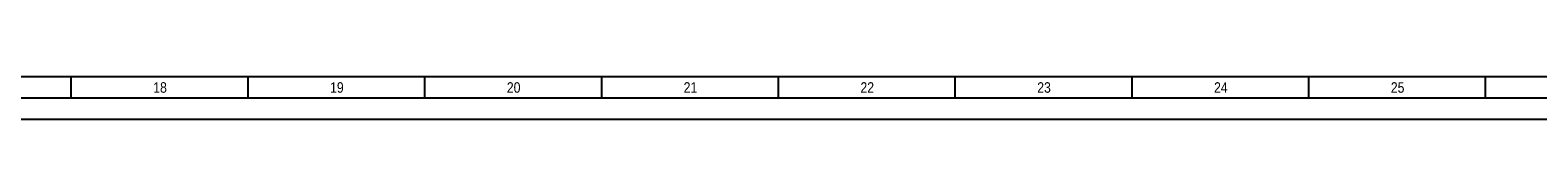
# Paper-space layout 'Layout1' of a CAD drawing. Extents: x 0 to 1427, y 0 to 841.
# Tile 2 of 4: x 704 to 1062, y 0 to 10. Entities that reach past the tile are written whole.
import ezdxf
from ezdxf.enums import TextEntityAlignment as Align

# ---------------------------------------------------------------- set-up
doc = ezdxf.new("R2010")
doc.units = 0
doc.header["$LTSCALE"] = 12
doc.header["$MEASUREMENT"] = 0
doc.linetypes.add('SOLID_THICK', pattern=[0])
doc.linetypes.add('SOLID_THIN', pattern=[0])
doc.layers.get('0').update_dxf_attribs({"linetype": 'CONTINUOUS'})
doc.layers.add('TEXT', color=7, linetype='CONTINUOUS')
doc.styles.add('PLAIN_SMALL', font='arial.ttf', dxfattribs={"width": 0.75})

psp = doc.layouts.get("Layout1")

# ---------------------------------------------------------------- linework, layer by layer
at = {"color": 7, "linetype": 'SOLID_THIN'}
for p, q in [((1416.8, 10), (10, 10)), ((714, 10), (714, 5)), ((756, 10), (756, 5)), ((798, 10), (798, 5)), ((840, 10), (840, 5)), ((882, 10), (882, 5)), ((924, 10), (924, 5)), ((966, 10), (966, 5)), ((1008, 10), (1008, 5)), ((1050, 10), (1050, 5)), ((0, 0), (1426.8, 0))]:
    psp.add_line(p, q, dxfattribs=at)
at = {"color": 172, "linetype": 'SOLID_THICK'}
psp.add_line((1421.8, 5), (5, 5), dxfattribs=at)

# ---------------------------------------------------------------- texts
at = {"layer": 'TEXT', "color": 7, "style": 'PLAIN_SMALL', "width": 0.833333}
for s, p in [('18', (735.17, 7.5)), ('19', (777.17, 7.5)), ('20', (819.17, 7.5)), ('21', (861.17, 7.5)), ('22', (903.17, 7.5)), ('23', (945.17, 7.5)), ('24', (987.17, 7.5)), ('25', (1029.17, 7.5))]:
    psp.add_text(s, height=2.5, dxfattribs=at).set_placement(p, align=Align.MIDDLE_CENTER)

doc.saveas('drawing.dxf')
